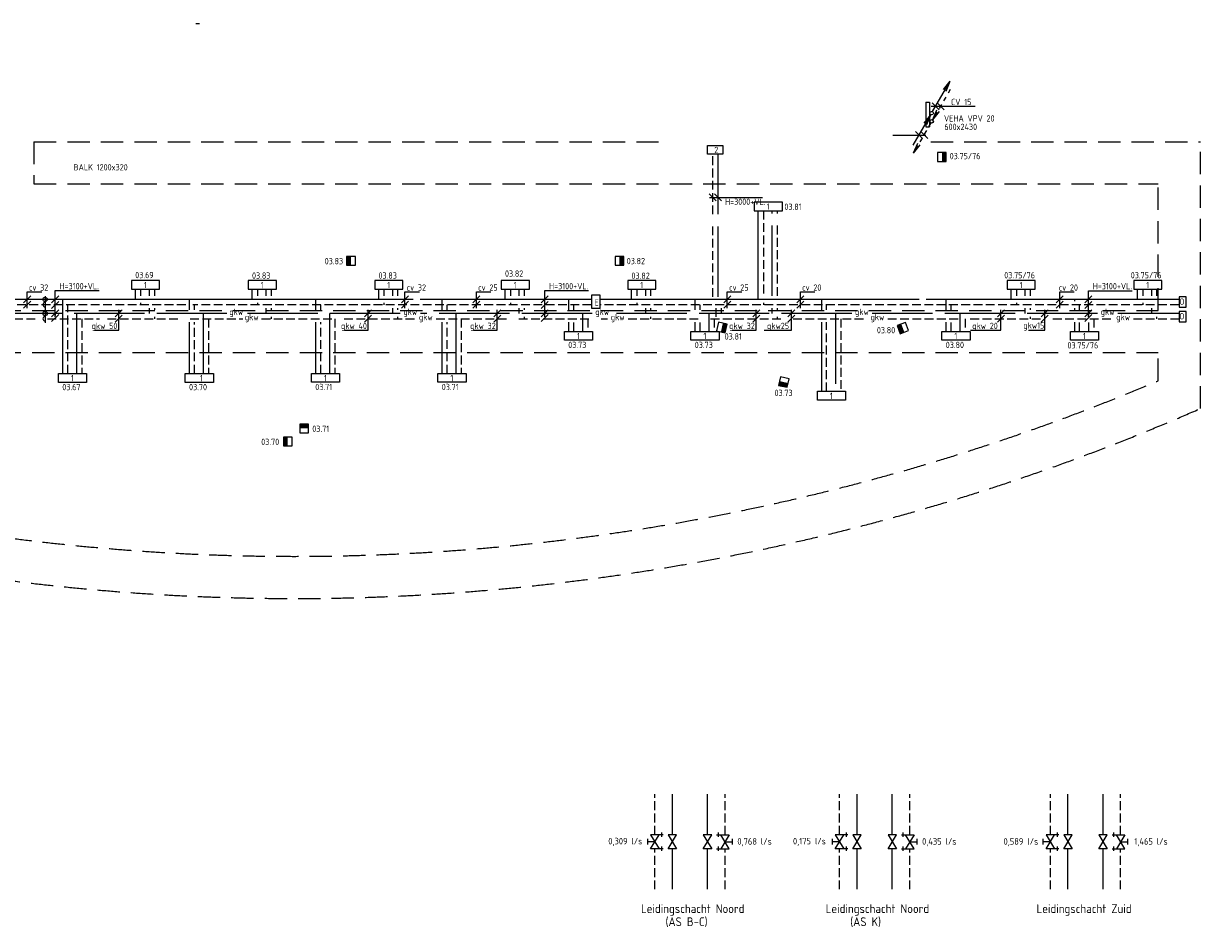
# Model space of a CAD drawing. Header units: millimetres. Extents: x -72266 to 7801, y -2539 to 50506.
# Tile 2 of 6: x -54163 to -20666, y -2539 to 23218. Entities that reach past the tile are written whole.
import ezdxf

# ---------------------------------------------------------------- set-up
doc = ezdxf.new("R2010")
doc.units = ezdxf.units.MM
doc.header["$LTSCALE"] = 50
for name, pattern in [('2322105', [47, 40, -7]), ('2322106', [47, 5, -2, 5, -2, 5, -2, 5, -2, 5, -2, 5, -7]), ('2322107', [2000, 1000, 1000]), ('2322108', [7, 5, -2]), ('DASHED', [19.05, 12.7, -6.35]), ('DASHED2', [9.525, 6.35, -3.175]), ('HIDDEN', [9.525, 6.35, -3.175])]:
    doc.linetypes.add(name, pattern=pattern)
for name, color, linetype in [('60', 7, 'Continuous'), ('60-CV', 3, 'Continuous'), ('60-TXT', 1, 'Continuous'), ('62-GKW', 3, 'Continuous'), ('7KADERHALMOS', 2, 'Continuous'), ('LBK', 7, 'Continuous'), ('SYM-W', 7, 'Continuous'), ('Thermostaat', 160, 'Continuous'), ('WL5501--', 130, 'Continuous'), ('WL5501--_GKW-A', 4, 'Continuous'), ('WL5502--', 130, 'Continuous'), ('WL5502--_GKW-R', 4, 'HIDDEN'), ('WL561---', 10, 'Continuous'), ('WL561---_AANVOER', 10, 'Continuous'), ('WL561---_RETOUR', 10, 'Continuous'), ('WL5612--_CV-R', 3, 'DASHED2'), ('WM570---_MATEN-M', 7, 'Continuous'), ('WM570---_RETOUR', 2, 'Continuous')]:
    doc.layers.add(name, color=color, linetype=linetype)
doc.styles.add('BURO-018', font='ISO96.shx', dxfattribs={"height": 90})
doc.styles.add('BURO-025', font='ISO96.shx', dxfattribs={"height": 125})
doc.styles.add('ISO', font='ISO.SHX')

# ---------------------------------------------------------------- blocks, each defined once
blk = doc.blocks.new('004')
at = {"layer": '60', "color": 1, "linetype": 'Continuous'}
for p, q in [((3.42, 6.7), (5.25, 9.09)), ((4, 6.93), (5.25, 9.09)), ((4.1, 6.31), (5.25, 9.09)), ((1.5, 2.6), (2.13, 3.68)), ((2.75, 4.76), (3.38, 5.85)), ((0.25, 0.43), (0.88, 1.52))]:
    blk.add_line(p, q, dxfattribs=at)
blk.add_circle((0, 0), 0.5, dxfattribs=at)
blk = doc.blocks.new('002')
at = {"layer": '60', "color": 1, "linetype": 'Continuous'}
for p in [(-5.25, -9.09), (-2.08, -2.82), (-1.4, -3.22)]:
    blk.add_line(p, (-0.25, -0.43), dxfattribs=at)
blk.add_circle((0, 0), 0.5, dxfattribs=at)
blk = doc.blocks.new('005')
at = {"layer": '60', "color": 1, "linetype": 'Continuous'}
for p, q in [((-2.08, -2.82), (-0.25, -0.43)), ((-1.5, -2.6), (-0.25, -0.43)), ((-1.4, -3.22), (-0.25, -0.43)), ((-4, -6.93), (-3.38, -5.85)), ((-2.75, -4.76), (-2.13, -3.68)), ((-5.25, -9.09), (-4.63, -8.01))]:
    blk.add_line(p, q, dxfattribs=at)
blk.add_circle((0, 0), 0.5, dxfattribs=at)
blk = doc.blocks.new('001')
at = {"layer": '60', "color": 1, "linetype": 'Continuous'}
for p in [(0.25, 0.43), (3.42, 6.7), (4.1, 6.31)]:
    blk.add_line(p, (5.25, 9.09), dxfattribs=at)
blk.add_circle((0, 0), 0.5, dxfattribs=at)
blk = doc.blocks.new('$MAAT')
at = {"layer": 'SYM-W', "color": 1}
blk.add_line((1, 1), (-1, -1), dxfattribs=at)
blk = doc.blocks.new('SW30485012')
at = {"color": 0, "linetype": 'Continuous'}
for p, q in [((-2.5, 2.5), (-2.5, -2.5)), ((2.5, 2.5), (-2.5, 2.5)), ((2.5, -2.5), (2.5, 2.5)), ((-2.5, -2.5), (2.5, -2.5))]:
    blk.add_line(p, q, dxfattribs=at)
blk.add_solid([(-2.5, 0), (2.5, 0), (-2.5, -2.5), (2.5, -2.5)], dxfattribs=at)
at = {"color": 0, "linetype": 'Continuous', "style": 'BURO-018', "flags": 1}
blk.add_attdef('W_ID', (0, 0), '', height=1.8, dxfattribs=at)
blk = doc.blocks.new('3048301')
at = {"color": 0, "linetype": 'Continuous'}
for p, q in [((-2.5, 1.5), (2.5, -1.5)), ((-2.5, -1.5), (-2.5, 1.5)), ((2.5, 1.5), (-2.5, -1.5)), ((2.5, -1.5), (2.5, 1.5))]:
    blk.add_line(p, q, dxfattribs=at)
at = {"color": 0, "linetype": 'Continuous', "style": 'BURO-018', "flags": 1}
blk.add_attdef('CV_MATCODE', (0, 0), '', height=1.8, dxfattribs=at)
blk = doc.blocks.new('3048301A')
at = {"color": 0, "linetype": 'Continuous'}
for p, q in [((-2.5, 1.5), (2.5, -1.5)), ((-2.5, -3), (-2.5, 1.5)), ((2.5, 1.5), (-2.5, -1.5)), ((-1, 2.5), (1, 2.5)), ((0, 0), (0, 2.5)), ((2.5, -3), (2.5, 1.5)), ((-3.25, -2.5), (-1.75, -2.5)), ((1.75, -2.5), (3.25, -2.5))]:
    blk.add_line(p, q, dxfattribs=at)
at = {"color": 0, "linetype": 'Continuous', "style": 'BURO-018', "flags": 1}
blk.add_attdef('CV_MATCODE', (0, 0), '', height=1.8, dxfattribs=at)

msp = doc.modelspace()

# ---------------------------------------------------------------- linework, layer by layer
at = {"linetype": 'DASHED'}
msp.add_line((-21866, 13051), (-21866, 13855), dxfattribs=at)
at = {"layer": '60', "color": 2, "linetype": 'Continuous'}
for p, q in [((-28480, 20984), (-28480, 20277)), ((-28380, 20984), (-28380, 20277))]:
    msp.add_line(p, q, dxfattribs=at)
msp.add_lwpolyline([(-38000, 15116), (-37750, 15116), (-37750, 15491), (-38000, 15491)], close=True, dxfattribs=at)
at = {"layer": '60-CV', "color": 7}
for p, q in [((-28328, 20867), (-27081, 20867)), ((-29426, 20043), (-28480, 20043)), ((-34640, 18270), (-33133, 18270)), ((-54059, 15121), (-54059, 15579)), ((-54059, 15579), (-53646, 15579)), ((-53162, 15471), (-53362, 15271)), ((-53262, 15615), (-52013, 15615)), ((-53262, 14874), (-53262, 15615)), ((-43309, 15579), (-42895, 15579)), ((-43309, 15121), (-43309, 15579)), ((-41274, 15579), (-40861, 15579)), ((-41274, 15121), (-41274, 15579)), ((-39230, 15471), (-39430, 15271)), ((-39330, 14874), (-39330, 15615)), ((-39330, 15615), (-38081, 15615)), ((-34132, 15579), (-33719, 15579)), ((-34132, 15121), (-34132, 15579)), ((-32053, 15121), (-32053, 15579)), ((-32053, 15579), (-31640, 15579)), ((-24672, 15579), (-24259, 15579)), ((-24672, 15121), (-24672, 15579)), ((-23755, 15471), (-23955, 15271)), ((-23855, 15612), (-22606, 15612)), ((-23855, 14874), (-23855, 15612)), ((-53162, 15306), (-53362, 15106)), ((-39230, 15306), (-39430, 15106)), ((-23755, 15306), (-23955, 15106)), ((-53162, 15069), (-53362, 14869)), ((-53162, 14937), (-53362, 14737)), ((-39230, 15069), (-39430, 14869)), ((-39230, 14937), (-39430, 14737)), ((-23755, 15069), (-23955, 14869)), ((-23755, 14937), (-23955, 14737))]:
    msp.add_line(p, q, dxfattribs=at)
at = {"layer": '60-CV', "color": 2, "linetype": 'Continuous'}
for points in [[(-21074, 15441), (-21274, 15441), (-21274, 15141), (-21074, 15141)], [(-21074, 15026), (-21274, 15026), (-21274, 14726), (-21074, 14726)]]:
    msp.add_lwpolyline(points, close=True, dxfattribs=at)
at = {"layer": '62-GKW', "color": 7}
for p, q in [((-51453, 14488), (-51453, 15066)), ((-44355, 14488), (-44355, 15066)), ((-40681, 14488), (-40681, 15066)), ((-33307, 14488), (-33307, 15066)), ((-32309, 14488), (-32309, 15066)), ((-26344, 14488), (-26344, 15066)), ((-25097, 14488), (-25097, 15066)), ((-52129, 14488), (-51453, 14488)), ((-45031, 14488), (-44355, 14488)), ((-41357, 14488), (-40681, 14488)), ((-33984, 14488), (-33307, 14488)), ((-33085, 14488), (-32309, 14488)), ((-27214, 14488), (-26344, 14488)), ((-25562, 14488), (-25097, 14488))]:
    msp.add_line(p, q, dxfattribs=at)
at = {"layer": '7KADERHALMOS', "linetype": 'Continuous'}
for p, q in [((-28480, 20984), (-28380, 20984)), ((-28480, 20277), (-28380, 20277))]:
    msp.add_line(p, q, dxfattribs=at)
at = {"layer": 'LBK'}
msp.add_line((-49257, 23218), (-49157, 23218), dxfattribs=at)
at = {"layer": 'SYM-W', "color": 7}
for p, q in [((-28304, 20966), (-28104, 20766)), ((-28163, 20966), (-27963, 20766)), ((-28780, 20142), (-28580, 19942)), ((-28628, 20142), (-28428, 19942)), ((-34645, 18370), (-34445, 18170)), ((-34495, 18370), (-34295, 18170))]:
    msp.add_line(p, q, dxfattribs=at)
at = {"layer": 'SYM-W', "color": 2, "linetype": 'Continuous'}
for p, q in [((-38766, 14455), (-37966, 14455)), ((-38766, 14205), (-38766, 14455)), ((-37966, 14455), (-37966, 14205)), ((-35166, 14455), (-34366, 14455)), ((-35166, 14205), (-35166, 14455)), ((-34366, 14455), (-34366, 14205)), ((-28023, 14455), (-27223, 14455)), ((-28023, 14205), (-28023, 14455)), ((-27223, 14455), (-27223, 14205)), ((-24366, 14455), (-23566, 14455)), ((-24366, 14205), (-24366, 14455)), ((-23566, 14455), (-23566, 14205)), ((-37966, 14205), (-38766, 14205)), ((-34366, 14205), (-35166, 14205)), ((-27223, 14205), (-28023, 14205)), ((-23566, 14205), (-24366, 14205)), ((-53166, 13254), (-52366, 13254)), ((-53166, 13004), (-53166, 13254)), ((-52366, 13254), (-52366, 13004)), ((-49558, 13254), (-48758, 13254)), ((-49558, 13004), (-49558, 13254)), ((-48758, 13254), (-48758, 13004)), ((-45966, 13007), (-45966, 13257)), ((-45966, 13257), (-45166, 13257)), ((-45166, 13257), (-45166, 13007)), ((-42367, 13007), (-42367, 13257)), ((-42367, 13257), (-41567, 13257)), ((-41567, 13257), (-41567, 13007)), ((-52366, 13004), (-53166, 13004)), ((-48758, 13004), (-49558, 13004)), ((-45166, 13007), (-45966, 13007)), ((-41567, 13007), (-42367, 13007)), ((-31566, 12750), (-30766, 12750)), ((-31566, 12500), (-31566, 12750)), ((-30766, 12750), (-30766, 12500)), ((-30766, 12500), (-31566, 12500))]:
    msp.add_line(p, q, dxfattribs=at)
for points in [[(-34256, 19500), (-34697, 19500), (-34697, 19750), (-34256, 19750)], [(-33366, 17886), (-32566, 17886), (-32566, 18136), (-33366, 18136)], [(-51091, 15655), (-50291, 15655), (-50291, 15905), (-51091, 15905)], [(-47766, 15655), (-46966, 15655), (-46966, 15905), (-47766, 15905)], [(-44166, 15655), (-43366, 15655), (-43366, 15905), (-44166, 15905)], [(-40566, 15655), (-39766, 15655), (-39766, 15905), (-40566, 15905)], [(-36966, 15655), (-36166, 15655), (-36166, 15905), (-36966, 15905)], [(-26166, 15655), (-25366, 15655), (-25366, 15905), (-26166, 15905)], [(-22565, 15655), (-21765, 15655), (-21765, 15905), (-22565, 15905)]]:
    msp.add_lwpolyline(points, close=True, dxfattribs=at)
at = {"layer": 'WL5501--', "linetype": '2322105'}
for p, q in [((-34394, 15440), (-34394, 19500)), ((-32855, 15466), (-32855, 17886)), ((-50580, 15466), (-50580, 15655)), ((-47255, 15466), (-47255, 15655)), ((-43655, 15466), (-43655, 15655)), ((-40055, 15466), (-40055, 15655)), ((-36455, 15466), (-36455, 15655)), ((-25655, 15466), (-25655, 15655)), ((-22054, 15466), (-22054, 15655)), ((-50580, 14966), (-50580, 15116)), ((-47255, 14966), (-47255, 15116)), ((-43655, 14966), (-43655, 15116)), ((-40055, 14966), (-40055, 15116)), ((-36455, 14966), (-36455, 15116)), ((-34306, 15116), (-34306, 14966)), ((-32855, 14966), (-32855, 15116)), ((-25655, 14966), (-25655, 15116)), ((-22054, 14966), (-22054, 15116)), ((-48372, 14966), (-56274, 14966)), ((-52655, 14966), (-52655, 13254)), ((-49048, 14966), (-49048, 13254)), ((-43441, 14966), (-47809, 14966)), ((-45455, 14966), (-45455, 13257)), ((-37980, 14966), (-42861, 14966)), ((-41856, 14966), (-41856, 13257)), ((-38255, 14966), (-38255, 14455)), ((-30588, 14966), (-37400, 14966)), ((-34655, 14966), (-34655, 14455)), ((-31055, 14966), (-31055, 12750)), ((-23594, 14966), (-30008, 14966)), ((-27512, 14966), (-27512, 14455)), ((-21274, 14966), (-23014, 14966)), ((-23855, 14712), (-23855, 14455)), ((-34696, 130), (-34696, 1285)), ((-29438, 130), (-29438, 1285)), ((-23438, 130), (-23438, 1285)), ((-34696, -1425), (-34696, -270)), ((-29438, -1425), (-29438, -270)), ((-23438, -1425), (-23438, -270))]:
    msp.add_line(p, q, dxfattribs=at)
at = {"layer": 'WL5501--_GKW-A', "color": 7}
msp.add_line((-53549, 15458), (-53549, 14699), dxfattribs=at)
at = {"layer": 'WL5501--_GKW-A'}
for p, q in [((-53262, 14966), (-53262, 14911)), ((-23855, 14966), (-23855, 14911))]:
    msp.add_line(p, q, dxfattribs=at)
at = {"layer": 'WL5501--_GKW-A', "color": 7}
for centre in [(-53549, 15366), (-53549, 14966)]:
    msp.add_circle(centre, 62.8, dxfattribs=at)
for centre in [(-53549, 15216), (-53549, 14816)]:
    msp.add_arc(centre, 62.8, 90, 270, dxfattribs=at)
at = {"layer": 'WL5502--', "linetype": '2322106'}
for p, q in [((-34544, 15440), (-34544, 19500)), ((-32705, 15466), (-32705, 17886)), ((-50430, 15466), (-50430, 15655)), ((-47105, 15466), (-47105, 15655)), ((-43505, 15466), (-43505, 15655)), ((-39905, 15466), (-39905, 15655)), ((-36305, 15466), (-36305, 15655)), ((-25505, 15466), (-25505, 15655)), ((-21904, 15466), (-21904, 15655)), ((-50430, 15066), (-50430, 15116)), ((-47105, 15066), (-47105, 15116)), ((-43505, 15066), (-43505, 15116)), ((-39905, 15066), (-39905, 15116)), ((-36305, 15066), (-36305, 15116)), ((-34456, 15116), (-34456, 14816)), ((-32705, 15066), (-32705, 15116)), ((-25505, 15066), (-25505, 15116)), ((-55832, 14816), (-51998, 14816)), ((-52505, 14816), (-52505, 13254)), ((-51772, 14816), (-47923, 14816)), ((-50430, 14816), (-50430, 14866)), ((-48898, 14816), (-48898, 13254)), ((-47387, 14816), (-42999, 14816)), ((-47105, 14816), (-47105, 14866)), ((-45305, 14816), (-45305, 13257)), ((-43505, 14816), (-43505, 14866)), ((-42419, 14816), (-37538, 14816)), ((-41706, 14816), (-41706, 13257)), ((-39905, 14816), (-39905, 14866)), ((-38105, 14816), (-38105, 14455)), ((-36958, 14816), (-30146, 14816)), ((-36305, 14816), (-36305, 14866)), ((-34505, 14816), (-34505, 14455)), ((-32705, 14816), (-32705, 14866)), ((-30905, 14816), (-30905, 12750)), ((-29566, 14816), (-23152, 14816)), ((-27362, 14816), (-27362, 14455)), ((-25505, 14816), (-25505, 14866)), ((-23705, 14816), (-23705, 14455)), ((-22572, 14816), (-21274, 14816)), ((-21904, 14816), (-21904, 14866)), ((-34196, 130), (-34196, 1285)), ((-28938, 130), (-28938, 1285)), ((-22938, 130), (-22938, 1285)), ((-34196, -1425), (-34196, -270)), ((-28938, -1425), (-28938, -270)), ((-22938, -1425), (-22938, -270))]:
    msp.add_line(p, q, dxfattribs=at)
at = {"layer": 'WL561---_AANVOER', "linetype": '2322107'}
for p, q in [((-33255, 15366), (-33255, 17886)), ((-50980, 15366), (-50980, 15655)), ((-47655, 15366), (-47655, 15655)), ((-44055, 15366), (-44055, 15655)), ((-40455, 15366), (-40455, 15655)), ((-36855, 15366), (-36855, 15655)), ((-26055, 15366), (-26055, 15655)), ((-22454, 15366), (-22454, 15655)), ((-43072, 15366), (-55832, 15366)), ((-53055, 15366), (-53055, 13254)), ((-49448, 15366), (-49448, 15066)), ((-45855, 15366), (-45855, 15066)), ((-38000, 15366), (-42872, 15366)), ((-42256, 15366), (-42256, 15066)), ((-38655, 15366), (-38655, 15066)), ((-28672, 15366), (-37750, 15366)), ((-35055, 15366), (-35055, 15066)), ((-31455, 15366), (-31455, 15066)), ((-21274, 15366), (-28472, 15366)), ((-27912, 15366), (-27912, 15066)), ((-24255, 15366), (-24255, 15316)), ((-24255, 15116), (-24255, 15066)), ((-49448, 14716), (-49448, 13254)), ((-45855, 14716), (-45855, 13257)), ((-42256, 14716), (-42256, 13257)), ((-38655, 14716), (-38655, 14455)), ((-35055, 14716), (-35055, 14455)), ((-31455, 14716), (-31455, 12750)), ((-27912, 14716), (-27912, 14455)), ((-24255, 14716), (-24255, 14455)), ((-35696, 130), (-35696, 1285)), ((-30438, 130), (-30438, 1285)), ((-24438, 130), (-24438, 1285)), ((-35696, -1425), (-35696, -270)), ((-30438, -1425), (-30438, -270)), ((-24438, -1425), (-24438, -270))]:
    msp.add_line(p, q, dxfattribs=at)
at = {"layer": 'WL561---_RETOUR', "linetype": '2322108'}
for p, q in [((-33105, 17886), (-33105, 15466)), ((-50830, 15655), (-50830, 15466)), ((-47505, 15655), (-47505, 15466)), ((-43905, 15655), (-43905, 15466)), ((-40305, 15655), (-40305, 15466)), ((-36705, 15655), (-36705, 15466)), ((-25905, 15655), (-25905, 15466)), ((-22304, 15655), (-22304, 15466)), ((-49548, 15216), (-55832, 15216)), ((-52905, 13254), (-52905, 15216)), ((-38000, 15216), (-49348, 15216)), ((-49298, 15066), (-49298, 15216)), ((-47505, 15266), (-47505, 15216)), ((-45705, 15066), (-45705, 15216)), ((-43905, 15266), (-43905, 15216)), ((-42106, 15066), (-42106, 15216)), ((-40305, 15266), (-40305, 15216)), ((-38505, 15066), (-38505, 15216)), ((-21274, 15216), (-37750, 15216)), ((-36705, 15266), (-36705, 15216)), ((-34905, 15066), (-34905, 15216)), ((-33105, 15266), (-33105, 15216)), ((-31305, 15066), (-31305, 15216)), ((-27762, 15066), (-27762, 15216)), ((-25905, 15266), (-25905, 15216)), ((-24105, 15066), (-24105, 15216)), ((-22304, 15266), (-22304, 15216)), ((-49298, 13254), (-49298, 14716)), ((-45705, 13257), (-45705, 14716)), ((-42106, 13257), (-42106, 14716)), ((-38505, 14455), (-38505, 14716)), ((-34905, 14455), (-34905, 14716)), ((-31305, 12750), (-31305, 14716)), ((-27762, 14455), (-27762, 14716)), ((-24105, 14455), (-24105, 14716)), ((-36196, 130), (-36196, 1285)), ((-30938, 130), (-30938, 1285)), ((-24938, 130), (-24938, 1285)), ((-36196, -1425), (-36196, -270)), ((-30938, -1425), (-30938, -270)), ((-24938, -1425), (-24938, -270))]:
    msp.add_line(p, q, dxfattribs=at)
at = {"layer": 'WL5612--_CV-R'}
msp.add_line((-50830, 15266), (-50830, 15216), dxfattribs=at)
at = {"layer": 'WM570---_MATEN-M', "linetype": 'DASHED'}
for p, q in [((-53866, 19855), (-35814, 19855)), ((-53866, 19855), (-53866, 18655)), ((-28341, 19855), (-20666, 19855)), ((-20666, 12261), (-20666, 19855)), ((-53866, 18655), (-21866, 18655)), ((-21866, 15055), (-21866, 18655)), ((-71066, 15055), (-21866, 15055)), ((-71066, 13855), (-21866, 13855))]:
    msp.add_line(p, q, dxfattribs=at)
for radius, start, end in [(63041, 247.03139, 292.96833), (64241, 246.32069, 293.67904)]:
    msp.add_arc((-46466, 71094), radius, start, end, dxfattribs=at)

# ---------------------------------------------------------------- block references
at = {"layer": '60-CV', "color": 7, "xscale": 100, "yscale": 100, "zscale": 100}
for p in [(-54059, 15366), (-43309, 15366), (-41274, 15366), (-34132, 15366), (-32053, 15366), (-24672, 15366), (-54059, 15216), (-43309, 15216), (-41274, 15216), (-34132, 15216), (-32053, 15216), (-24672, 15216)]:
    msp.add_blockref('$MAAT', p, dxfattribs=at)
at = {"layer": '62-GKW', "color": 7, "xscale": 100, "yscale": 100, "zscale": 100}
for p in [(-51453, 14966), (-51453, 14816), (-44355, 14966), (-44355, 14816), (-40681, 14966), (-40681, 14816), (-33307, 14966), (-33307, 14816), (-32309, 14966), (-32309, 14816), (-26344, 14966), (-26344, 14816), (-25097, 14966), (-25097, 14816)]:
    msp.add_blockref('$MAAT', p, dxfattribs=at)
at = {"layer": 'Thermostaat', "zscale": 50}
for p, xscale, yscale, rotation in [((-28024, 19421), 50, 50, 90), ((-44841, 16464), 50, 50, 270), ((-37202, 16464), 50, 50, 89.99999999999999), ((-34287, 14567), 50.00000000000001, 50, 77.51940682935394), ((-29137, 14551), 50.00000000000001, 50, 290.6223377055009), ((-32526, 13013), 49.99999999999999, 49.99999999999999, 347.1897820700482), ((-46175, 11693), 50, 50, 180), ((-46641, 11320), 50, 50, 270)]:
    msp.add_blockref('SW30485012', p, dxfattribs=dict(at, xscale=xscale, yscale=yscale, rotation=rotation))
at = {"layer": 'WL561---', "color": 2, "linetype": '2322106', "xscale": 80, "yscale": 80, "zscale": 80}
for name, p, rotation in [('3048301A', (-36196, -70), 89.99999999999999), ('3048301', (-35696, -70), 90), ('3048301', (-34696, -70), 90), ('3048301A', (-34196, -70), 270), ('3048301A', (-30938, -70), 89.99999999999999), ('3048301', (-30438, -70), 90), ('3048301', (-29438, -70), 90), ('3048301A', (-28938, -70), 270), ('3048301A', (-24938, -70), 89.99999999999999), ('3048301', (-24438, -70), 90), ('3048301', (-23438, -70), 90), ('3048301A', (-22938, -70), 270)]:
    msp.add_blockref(name, p, dxfattribs=dict(at, rotation=rotation))
at = {"layer": 'WL561---_AANVOER', "linetype": '2322107', "xscale": 100, "yscale": 100, "zscale": 100}
for name in ['001', '002']:
    msp.add_blockref(name, (-28317, 20667), dxfattribs=at)
at = {"layer": 'WL561---_AANVOER', "linetype": '2322107', "xscale": 100, "yscale": 100, "zscale": 100, "rotation": 180}
for name in ['005', '004']:
    msp.add_blockref(name, (-28314, 20434), dxfattribs=at)

# ---------------------------------------------------------------- texts
at = {"layer": '60', "color": 1, "linetype": 'Continuous', "style": 'ISO'}
for s, p in [('2', (-34503, 19530)), ('1', (-33012, 17917)), ('1', (-50737, 15685)), ('1', (-47412, 15685)), ('1', (-43812, 15685)), ('1', (-40212, 15685)), ('1', (-36612, 15685)), ('1', (-25812, 15685)), ('1', (-22211, 15685)), ('E', (-37911, 15191)), ('1', (-38412, 14235)), ('1', (-34812, 14235)), ('1', (-27669, 14235)), ('1', (-24012, 14235)), ('1', (-52812, 13035)), ('1', (-49145, 13035)), ('1', (-45612, 13037)), ('1', (-42013, 13037)), ('1', (-31212, 12530))]:
    msp.add_text(s, height=180, dxfattribs=at).set_placement(p)
at = {"layer": '60-CV', "color": 7, "style": 'ISO'}
for s, p in [('CV 15', (-27764, 20896)), ('H=3000+VL.', (-34196, 18056)), ('cv 32', (-54008, 15613)), ('H=3100+VL.', (-53138, 15654)), ('cv 32', (-43257, 15613)), ('cv 25', (-41223, 15613)), ('H=3100+VL.', (-39206, 15654)), ('cv 25', (-34081, 15613)), ('cv 20', (-32002, 15613)), ('cv 20', (-24699, 15613)), ('H=3100+VL.', (-23731, 15652))]:
    msp.add_text(s, height=180, dxfattribs=at).set_placement(p)
at = {"layer": '60-CV', "color": 1, "linetype": 'Continuous', "style": 'ISO', "text_generation_flag": 2}
for p in [(-21123, 15213), (-21123, 14798)]:
    msp.add_text('O', height=180, dxfattribs=at).set_placement(p)
at = {"layer": '60-TXT', "color": 7, "linetype": 'Continuous', "style": 'ISO'}
for s, p in [('VEHA VPV 20', (-27967, 20428)), ('600x2430', (-27956, 20187))]:
    msp.add_text(s, height=180, dxfattribs=at).set_placement(p)
at = {"layer": '62-GKW', "color": 7, "style": 'ISO'}
for s, p in [('gkw 50', (-52225, 14522)), ('gkw 40', (-45127, 14522)), ('gkw 32', (-41453, 14522)), ('gkw 32', (-34080, 14522)), ('gkw25', (-33002, 14522)), ('gkw 20', (-27161, 14522)), ('gkw15', (-25708, 14534))]:
    msp.add_text(s, height=180, dxfattribs=at).set_placement(p)
at = {"layer": 'Thermostaat', "color": 0, "style": 'ISO'}
for s, p in [('03.75/76', (-27804, 19356)), ('03.81', (-32507, 17913)), ('03.83', (-45591, 16365)), ('03.82', (-36995, 16368)), ('03.69', (-50985, 15970)), ('03.83', (-47660, 15954)), ('03.83', (-44060, 15956)), ('03.82', (-40460, 16011)), ('03.82', (-36860, 15950)), ('03.75/76', (-26251, 15965)), ('03.75/76', (-22650, 15965)), ('03.81', (-34208, 14222)), ('03.80', (-29875, 14401)), ('03.73', (-38660, 13981)), ('03.73', (-35060, 13981)), ('03.80', (-27916, 13981)), ('03.75/76', (-24451, 13970)), ('03.67', (-53060, 12781)), ('03.70', (-49452, 12781)), ('03.71', (-45860, 12783)), ('03.71', (-42260, 12783)), ('03.73', (-32788, 12615)), ('03.71', (-45944, 11594)), ('03.70', (-47398, 11221))]:
    msp.add_text(s, height=180, dxfattribs=at).set_placement(p)
at = {"layer": 'WL5501--_GKW-A', "color": 7, "style": 'ISO'}
for p in [(-48306, 14922), (-43351, 14922), (-37890, 14922), (-30498, 14922)]:
    msp.add_text('gkw', height=180, dxfattribs=at).set_placement(p)
at = {"layer": 'WL5501--_GKW-A', "style": 'ISO'}
msp.add_text('gkw', height=180, dxfattribs=at).set_placement((-23504, 14922))
at = {"layer": 'WL5502--_GKW-R', "color": 7, "style": 'ISO'}
for p in [(-47864, 14772), (-42909, 14772), (-37448, 14772), (-30056, 14772)]:
    msp.add_text('gkw', height=180, dxfattribs=at).set_placement(p)
at = {"layer": 'WL5502--_GKW-R', "style": 'ISO'}
msp.add_text('gkw', height=180, dxfattribs=at).set_placement((-23062, 14772))
at = {"layer": 'WM570---_MATEN-M', "color": 7, "style": 'ISO'}
msp.add_text('BALK 1200x320', height=180, dxfattribs=at).set_placement((-52737, 19037))
at = {"layer": 'WM570---_RETOUR', "style": 'BURO-025'}
for s, height, p in [('0,309 l/s', 187.5, (-37520, -147)), ('0,768 l/s', 187.5, (-33846, -155)), ('0,175 l/s', 187.5, (-32263, -147)), ('0,435 l/s', 187.5, (-28589, -155)), ('0,589 l/s', 187.5, (-26270, -155)), ('1,465 l/s', 187.5, (-22550, -155)), ('Leidingschacht Noord', 250, (-36588, -2100)), ('Leidingschacht Noord', 250, (-31331, -2100)), ('Leidingschacht Zuid', 250, (-25331, -2100)), ('(AS B-C)', 250, (-35890, -2472)), ('(AS K)', 250, (-30633, -2472))]:
    msp.add_text(s, height=height, dxfattribs=at).set_placement(p)

doc.saveas('drawing.dxf')
